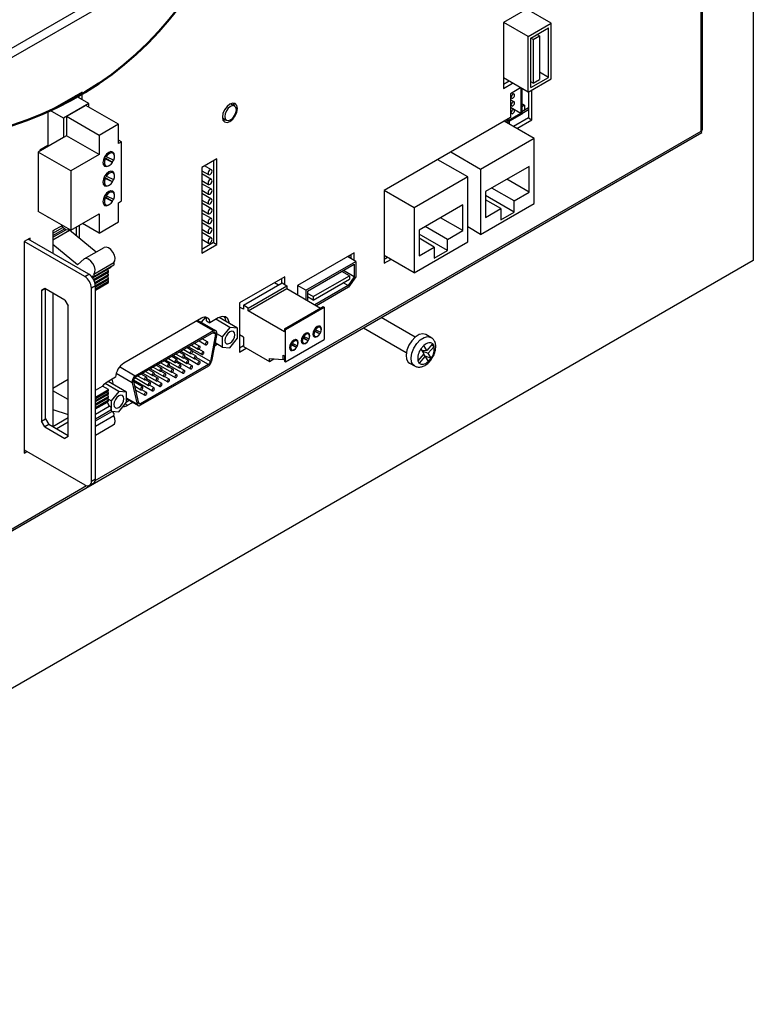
# Model space of a CAD drawing. Header units: millimetres. Extents: x -35 to 2088, y -1140 to -417.
# Tile 3 of 8: x 460 to 615, y -1140 to -931. Entities that reach past the tile are written whole.
import ezdxf

# ---------------------------------------------------------------- set-up
doc = ezdxf.new("R2010")
doc.units = ezdxf.units.MM

msp = doc.modelspace()

# ---------------------------------------------------------------- linework, layer by layer
at = {"color": 7, "linetype": 'Continuous', "lineweight": 25}
for p, q in [((615.455, -733.284), (615.455, -982.329)), ((604.354, -852.777), (421.496, -958.339)), ((604.354, -854.737), (423.193, -959.318)), ((604.354, -954.844), (604.354, -854.737)), ((604.705, -954.355), (604.705, -854.247)), ((569.281, -927.854), (562.422, -931.814)), ((572.534, -931.937), (567.372, -928.957)), ((562.422, -931.814), (562.422, -945.777)), ((567.655, -934.753), (562.493, -931.773)), ((567.655, -934.753), (572.534, -931.937)), ((572.534, -943.777), (572.534, -931.937)), ((568.221, -935.08), (571.968, -932.916)), ((568.725, -935.406), (570.04, -934.647)), ((570.04, -934.647), (569.506, -934.338)), ((570.04, -934.647), (570.04, -943.919)), ((571.968, -943.45), (571.968, -932.916)), ((567.655, -946.593), (567.655, -934.753)), ((568.221, -945.613), (568.221, -935.08)), ((568.725, -935.406), (568.221, -935.115)), ((568.725, -935.406), (568.725, -944.678)), ((571.968, -943.45), (570.04, -942.337)), ((567.655, -946.593), (562.422, -943.572)), ((563.624, -944.266), (562.422, -944.96)), ((562.422, -945.777), (564.332, -944.675)), ((567.655, -946.593), (572.534, -943.777)), ((568.221, -945.613), (571.968, -943.45)), ((568.725, -944.678), (568.221, -944.387)), ((568.725, -944.678), (570.04, -943.919)), ((472.973, -946.585), (465.69, -950.79)), ((472.266, -946.993), (472.266, -947.789)), ((472.973, -948.198), (472.973, -946.585)), ((566.064, -945.675), (563.943, -946.9)), ((563.943, -946.9), (563.943, -951.979)), ((564.669, -947.013), (564.208, -946.747)), ((566.121, -945.708), (566.121, -951.113)), ((566.333, -945.83), (566.333, -951.236)), ((567.761, -946.532), (567.761, -952.044)), ((568.468, -952.453), (568.468, -946.124)), ((474.387, -949.014), (469.013, -952.116)), ((474.387, -949.014), (471.577, -947.391)), ((474.387, -949.79), (474.387, -949.014)), ((505.358, -949.525), (504.509, -949.035)), ((563.943, -947.728), (564.178, -947.864)), ((564.669, -948.646), (563.943, -948.227)), ((563.943, -949.361), (564.178, -949.497)), ((566.877, -949.377), (566.333, -949.063)), ((566.877, -949.377), (566.333, -949.691)), ((566.877, -949.377), (566.877, -950.356)), ((465.69, -950.79), (465.69, -957.893)), ((469.013, -952.116), (466.203, -950.494)), ((473.733, -949.412), (469.668, -951.759)), ((480.663, -953.412), (473.733, -949.412)), ((566.333, -951.236), (563.222, -953.032)), ((566.121, -951.113), (563.434, -952.665)), ((566.121, -951.113), (563.943, -949.856)), ((564.669, -950.279), (563.943, -949.86)), ((563.943, -950.994), (564.178, -951.13)), ((567.761, -949.928), (566.333, -950.752)), ((566.333, -950.671), (566.877, -950.356)), ((469.013, -952.116), (469.013, -956.219)), ((476.597, -955.76), (469.668, -951.759)), ((469.668, -951.759), (469.668, -955.842)), ((480.663, -953.412), (476.597, -955.76)), ((480.663, -957.495), (480.663, -953.412)), ((502.76, -952.063), (503.61, -952.554)), ((563.943, -951.979), (537.072, -967.49)), ((568.963, -956.428), (562.599, -952.754)), ((563.222, -953.032), (562.67, -952.713)), ((563.222, -953.032), (563.222, -952.395)), ((563.434, -952.665), (563.434, -952.272)), ((563.624, -952.8), (563.624, -953.346)), ((567.761, -952.044), (564.565, -953.889)), ((565.272, -954.298), (568.468, -952.453)), ((567.761, -952.044), (568.468, -952.453)), ((422.52, -1060.221), (604.529, -955.149)), ((469.013, -956.219), (463.639, -959.322)), ((469.668, -955.842), (469.013, -956.219)), ((476.597, -959.842), (469.668, -955.842)), ((476.597, -955.76), (476.597, -959.842)), ((481.317, -957.118), (480.663, -956.74)), ((481.317, -957.118), (480.663, -957.495)), ((481.317, -969.692), (481.317, -957.118)), ((568.963, -956.428), (557.579, -963)), ((568.963, -970.228), (568.963, -956.428)), ((470.569, -963.322), (463.639, -959.322)), ((463.639, -959.322), (463.639, -971.897)), ((465.69, -957.893), (463.993, -958.873)), ((463.993, -958.873), (463.993, -959.118)), ((479.541, -959.556), (478.984, -959.234)), ((557.579, -963), (551.214, -959.326)), ((476.597, -959.842), (470.569, -963.322)), ((477.445, -961.902), (478.002, -962.223)), ((477.85, -960.752), (477.601, -960.609)), ((479.446, -961.488), (477.669, -960.463)), ((479.446, -961.488), (477.85, -960.752)), ((478.113, -960.269), (477.865, -960.126)), ((478.113, -960.269), (479.703, -961.002)), ((479.86, -960.251), (479.868, -960.094)), ((501.589, -960.718), (498.38, -962.571)), ((500.882, -961.127), (500.882, -978.535)), ((501.589, -978.943), (501.589, -960.718)), ((554.821, -964.592), (548.457, -960.918)), ((470.569, -963.322), (470.569, -975.897)), ((479.541, -963.704), (478.984, -963.382)), ((498.38, -962.571), (498.38, -980.796)), ((498.38, -963.268), (499.824, -964.102)), ((500.428, -965.131), (498.38, -963.949)), ((500.428, -963.057), (498.983, -962.223)), ((557.579, -963), (557.579, -976.8)), ((567.902, -962.348), (558.639, -967.695)), ((567.902, -967.819), (567.902, -962.348)), ((477.445, -966.05), (478.002, -966.371)), ((477.85, -964.9), (477.601, -964.757)), ((479.446, -965.636), (477.669, -964.611)), ((479.446, -965.636), (477.85, -964.9)), ((478.113, -964.417), (477.865, -964.274)), ((478.113, -964.417), (479.703, -965.15)), ((479.86, -964.399), (479.868, -964.242)), ((498.38, -965.342), (499.824, -966.176)), ((500.428, -967.205), (498.38, -966.023)), ((554.821, -964.592), (543.436, -971.164)), ((554.821, -978.392), (554.821, -964.592)), ((567.902, -967.819), (563.164, -965.083)), ((479.541, -967.852), (478.984, -967.53)), ((498.38, -967.416), (499.824, -968.25)), ((500.428, -969.279), (498.38, -968.097)), ((543.436, -971.164), (537.072, -967.49)), ((537.072, -967.49), (537.072, -982.923)), ((558.639, -967.695), (558.639, -973.166)), ((564.685, -969.676), (559.947, -966.941)), ((564.685, -969.676), (567.902, -967.819)), ((477.445, -970.198), (478.002, -970.519)), ((477.85, -969.048), (477.601, -968.905)), ((479.446, -969.784), (477.669, -968.759)), ((479.446, -969.784), (477.85, -969.048)), ((478.113, -968.565), (477.865, -968.422)), ((478.113, -968.565), (479.703, -969.298)), ((479.86, -968.547), (479.868, -968.39)), ((480.663, -970.07), (481.317, -969.692)), ((480.663, -974.153), (480.663, -970.07)), ((498.38, -969.49), (499.824, -970.324)), ((500.428, -971.353), (498.38, -970.171)), ((557.579, -976.8), (568.963, -970.228)), ((564.685, -972.044), (558.639, -968.554)), ((561.857, -971.309), (558.639, -969.452)), ((564.685, -972.044), (564.685, -969.676)), ((470.569, -975.897), (463.639, -971.897)), ((498.38, -971.564), (499.824, -972.398)), ((500.428, -973.427), (498.38, -972.245)), ((543.436, -971.164), (543.436, -984.964)), ((553.76, -970.512), (544.497, -975.86)), ((553.76, -975.983), (553.76, -970.512)), ((558.639, -973.166), (561.857, -971.309)), ((561.857, -971.309), (561.857, -973.677)), ((561.857, -973.677), (564.685, -972.044)), ((465.69, -973.08), (465.69, -973.163)), ((465.69, -973.163), (465.761, -973.122)), ((470.569, -975.897), (476.597, -972.417)), ((476.597, -976.5), (473.061, -974.458)), ((476.597, -972.417), (476.597, -976.5)), ((476.597, -976.5), (480.663, -974.153)), ((498.38, -973.638), (499.824, -974.472)), ((500.428, -975.501), (498.38, -974.319)), ((553.76, -975.983), (549.022, -973.247)), ((468.805, -974.879), (466.761, -976.059)), ((466.761, -976.561), (468.916, -975.316)), ((466.761, -977.006), (469.208, -975.593)), ((466.761, -977.409), (469.524, -975.814)), ((466.761, -977.951), (470.312, -975.901)), ((466.761, -976.059), (466.761, -980.843)), ((468.916, -975.316), (468.741, -974.916)), ((469.208, -975.593), (468.916, -975.316)), ((469.524, -975.814), (469.208, -975.593)), ((470.312, -975.901), (469.524, -975.814)), ((475.941, -980.557), (470.312, -975.901)), ((471.71, -975.238), (471.71, -977.058)), ((472.417, -977.643), (472.417, -974.83)), ((498.38, -975.712), (499.824, -976.546)), ((500.428, -977.575), (498.38, -976.393)), ((544.497, -975.86), (544.497, -981.33)), ((550.543, -977.84), (545.804, -975.105)), ((550.543, -977.84), (553.76, -975.983)), ((557.579, -976.8), (554.821, -975.208)), ((461.952, -977.577), (460.679, -978.312)), ((473.549, -985.742), (460.679, -978.312)), ((460.679, -978.312), (460.679, -1023.222)), ((474.397, -985.252), (461.528, -977.822)), ((461.952, -978.067), (461.952, -977.577)), ((498.38, -977.786), (499.824, -978.62)), ((500.882, -978.535), (498.38, -979.979)), ((500.882, -978.535), (501.589, -978.943)), ((543.436, -984.964), (554.821, -978.392)), ((550.543, -980.208), (544.497, -976.718)), ((547.714, -979.473), (544.497, -977.616)), ((550.543, -980.208), (550.543, -977.84)), ((472.017, -983.269), (466.761, -978.922)), ((473.441, -982), (477.684, -979.551)), ((498.38, -980.796), (501.589, -978.943)), ((530.744, -980.684), (518.723, -987.624)), ((530.744, -982.317), (530.744, -980.684)), ((544.497, -981.33), (547.714, -979.473)), ((547.714, -979.473), (547.714, -981.841)), ((547.714, -981.841), (550.543, -980.208)), ((615.455, -982.329), (341.805, -1140.304)), ((473.441, -982), (472.017, -983.269)), ((475.468, -985.221), (479.711, -982.771)), ((520.491, -988.644), (531.097, -982.521)), ((531.097, -982.521), (529.329, -981.501)), ((530.037, -981.172), (529.398, -981.541)), ((530.037, -981.093), (530.037, -981.909)), ((531.097, -982.521), (531.097, -985.788)), ((543.436, -984.964), (537.072, -981.29)), ((537.78, -981.698), (537.072, -982.107)), ((537.072, -982.923), (538.487, -982.106)), ((475.197, -986), (479.071, -983.764)), ((475.207, -986.013), (478.345, -984.201)), ((475.423, -986.353), (478.569, -984.537)), ((475.43, -985.728), (479.673, -983.279)), ((475.519, -986.537), (478.569, -984.776)), ((475.534, -986.569), (478.377, -984.927)), ((478.345, -984.201), (478.345, -984.183)), ((478.569, -984.537), (478.345, -984.201)), ((478.377, -984.927), (478.569, -984.776)), ((478.588, -985.329), (478.377, -984.927)), ((478.569, -984.776), (478.569, -984.537)), ((520.844, -988.849), (530.744, -983.134)), ((529.726, -985.572), (528.123, -984.647)), ((530.744, -985.784), (528.449, -984.459)), ((530.744, -983.134), (530.744, -985.784)), ((473.549, -985.742), (474.397, -985.252)), ((474.983, -985.733), (475.113, -985.657)), ((475.699, -986.997), (478.588, -985.329)), ((475.747, -987.176), (478.588, -985.535)), ((475.751, -987.195), (478.371, -985.683)), ((475.811, -987.665), (478.599, -986.056)), ((475.812, -987.903), (478.599, -986.294)), ((475.812, -988.362), (478.601, -986.752)), ((478.371, -985.683), (478.588, -985.535)), ((478.599, -986.056), (478.371, -985.683)), ((478.601, -986.752), (478.416, -986.399)), ((478.588, -985.535), (478.588, -985.329)), ((478.599, -986.294), (478.599, -986.056)), ((478.601, -987.026), (478.601, -986.752)), ((516.001, -985.803), (506.384, -991.355)), ((515.294, -986.212), (515.294, -987.191)), ((516.001, -987.436), (516.001, -985.803)), ((522.046, -990.006), (529.726, -985.572)), ((522.046, -990.747), (529.726, -986.313)), ((530.744, -985.784), (529.427, -987.65)), ((531.097, -985.788), (529.542, -987.992)), ((529.726, -985.572), (529.726, -986.313)), ((464.356, -988.682), (465.064, -988.274)), ((465.064, -988.274), (464.356, -988.682)), ((464.356, -988.682), (464.356, -1016.444)), ((469.306, -990.723), (465.064, -988.274)), ((465.205, -1015.955), (465.205, -988.355)), ((475.812, -987.701), (474.963, -988.191)), ((474.963, -1029.181), (474.963, -988.191)), ((475.812, -988.636), (478.601, -987.026)), ((475.812, -1028.692), (475.812, -987.701)), ((507.233, -991.845), (515.435, -987.11)), ((508.256, -992.436), (516.458, -987.7)), ((508.256, -993.048), (516.458, -988.313)), ((514.692, -987.539), (513.844, -987.049)), ((515.435, -987.11), (516.458, -987.7)), ((516.458, -987.7), (516.458, -988.313)), ((516.458, -988.313), (523.585, -992.427)), ((520.491, -988.644), (518.723, -987.624)), ((518.723, -987.624), (518.723, -989.62)), ((520.491, -988.644), (520.491, -990.641)), ((520.844, -988.849), (520.844, -990.845)), ((529.427, -987.65), (522.368, -991.725)), ((529.542, -987.992), (522.722, -991.929)), ((529.427, -987.65), (528.418, -987.068)), ((466.761, -989.253), (466.761, -1017.669)), ((469.306, -990.723), (470.013, -991.948)), ((522.046, -990.006), (520.844, -989.312)), ((522.046, -990.747), (520.844, -990.053)), ((522.046, -990.006), (522.046, -990.747)), ((469.951, -991.84), (469.951, -995.414)), ((470.013, -1019.71), (470.013, -991.948)), ((506.384, -991.355), (506.384, -1001.766)), ((507.233, -992.702), (506.384, -992.213)), ((507.233, -991.845), (507.233, -992.702)), ((508.256, -992.436), (507.233, -991.845)), ((508.256, -993.048), (508.256, -992.436)), ((515.913, -997.469), (508.256, -993.048)), ((515.913, -996.856), (524.116, -992.121)), ((516.177, -997.009), (524.38, -992.274)), ((524.116, -992.121), (524.38, -992.274)), ((524.38, -992.274), (524.38, -999.133)), ((469.951, -994.77), (470.013, -994.806)), ((469.951, -995.414), (470.013, -995.378)), ((498.343, -994.609), (481.828, -1004.143)), ((501.356, -997.248), (497.564, -995.059)), ((499.146, -994.368), (498.266, -995.464)), ((499.402, -995.141), (500.109, -995.549)), ((501.866, -994.535), (500.109, -995.549)), ((504.341, -996.535), (501.372, -994.82)), ((505.964, -996.681), (502.064, -994.43)), ((543.674, -998.602), (536.466, -994.441)), ((500.857, -997.297), (484.264, -1006.876)), ((504.341, -996.535), (502.718, -998.553)), ((505.964, -996.681), (504.341, -996.535)), ((505.963, -998.846), (505.964, -996.681)), ((515.913, -996.856), (515.913, -997.469)), ((516.177, -997.009), (515.913, -996.856)), ((516.177, -1003.868), (516.177, -997.009)), ((522.307, -997.401), (522.099, -997.281)), ((523.447, -997.927), (522.148, -997.177)), ((522.495, -997.056), (522.288, -996.936)), ((523.447, -997.927), (522.307, -997.401)), ((522.495, -997.056), (523.631, -997.58)), ((523.516, -996.547), (523.063, -996.285)), ((532.716, -996.606), (541.799, -1001.849)), ((500.857, -997.624), (484.264, -1007.203)), ((497.792, -999.393), (499.237, -1000.227)), ((499.58, -999.633), (498.478, -998.997)), ((501.269, -997.99), (500.193, -1003.804)), ((501.544, -997.907), (500.468, -1003.721)), ((502.718, -998.553), (501.549, -997.878)), ((502.718, -998.553), (502.717, -1000.717)), ((504.339, -1000.864), (505.963, -998.846)), ((507.233, -998.581), (506.384, -998.092)), ((507.233, -998.581), (507.233, -1000.623)), ((516.177, -1003.868), (524.38, -999.133)), ((518.566, -999.404), (518.113, -999.143)), ((519.825, -998.847), (519.617, -998.727)), ((520.962, -999.371), (519.665, -998.622)), ((520.032, -998.467), (519.825, -998.348)), ((520.962, -999.371), (519.825, -998.847)), ((520.032, -998.467), (521.164, -998.989)), ((521.041, -997.975), (520.588, -997.714)), ((521.963, -998.191), (522.416, -998.452)), ((547.025, -998.66), (545.964, -998.048)), ((493.963, -1001.603), (496.808, -1003.246)), ((494.554, -1001.262), (495.998, -1002.096)), ((496.341, -1001.502), (495.24, -1000.866)), ((495.523, -1000.703), (495.468, -1000.998)), ((495.583, -1000.669), (498.427, -1002.311)), ((496.173, -1000.328), (497.618, -1001.161)), ((497.961, -1000.568), (496.859, -999.932)), ((498.77, -1001.717), (497.784, -1001.148)), ((501.071, -1000.465), (501.675, -1000.116)), ((502.717, -1000.717), (501.187, -999.834)), ((502.717, -1000.717), (504.339, -1000.864)), ((507.233, -1000.46), (506.384, -1000.95)), ((506.384, -1001.766), (507.798, -1000.949)), ((507.233, -1000.623), (512.729, -1003.796)), ((517.013, -1001.048), (517.466, -1001.309)), ((517.358, -1000.259), (517.149, -1000.138)), ((518.497, -1000.784), (517.198, -1000.034)), ((517.545, -999.913), (517.339, -999.794)), ((518.497, -1000.784), (517.358, -1000.259)), ((517.545, -999.913), (518.682, -1000.437)), ((519.488, -999.619), (519.941, -999.881)), ((545.511, -1000.361), (544.878, -1001.09)), ((544.878, -1001.09), (544.894, -1001.118)), ((544.894, -1001.118), (545.508, -1002.189)), ((545.038, -1001.369), (546.141, -1001.46)), ((545.118, -1001.508), (546.456, -1002.009)), ((545.527, -1000.389), (545.511, -1000.361)), ((546.141, -1001.46), (545.527, -1000.389)), ((547.375, -1000.039), (546.141, -1001.46)), ((546.456, -1002.009), (547.69, -1000.588)), ((547.125, -1000.327), (547.721, -1000.551)), ((547.406, -1000.002), (547.375, -1000.039)), ((547.721, -1000.551), (547.406, -1000.002)), ((547.69, -1000.588), (547.721, -1000.551)), ((491.483, -1004.307), (490.382, -1003.671)), ((490.725, -1003.473), (493.569, -1005.115)), ((491.315, -1003.132), (492.76, -1003.966)), ((493.103, -1003.372), (492.001, -1002.736)), ((492.344, -1002.538), (495.189, -1004.18)), ((492.935, -1002.197), (494.379, -1003.031)), ((493.144, -1003.682), (495.998, -1005.33)), ((494.722, -1002.437), (493.62, -1001.801)), ((495.532, -1003.586), (494.545, -1003.017)), ((494.763, -1002.747), (497.618, -1004.395)), ((497.151, -1002.652), (496.165, -1002.082)), ((497.961, -1003.801), (496.974, -1003.232)), ((512.729, -1003.179), (515.663, -1003.359)), ((512.729, -1003.796), (512.729, -1003.179)), ((512.729, -1003.796), (513.694, -1003.239)), ((515.663, -1002.463), (515.913, -1002.608)), ((515.663, -1003.359), (515.663, -1002.463)), ((515.663, -1003.359), (515.913, -1003.214)), ((515.913, -1002.608), (515.913, -1003.715)), ((515.913, -1003.715), (516.177, -1003.868)), ((544.274, -1003.61), (544.241, -1003.647)), ((544.241, -1003.647), (544.556, -1004.196)), ((545.508, -1002.189), (544.274, -1003.61)), ((544.589, -1004.16), (545.823, -1002.738)), ((545.436, -1002.272), (545.823, -1002.738)), ((545.699, -1002.589), (547.085, -1003.108)), ((545.823, -1002.738), (546.437, -1003.809)), ((546.452, -1003.836), (547.085, -1003.108)), ((547.07, -1003.08), (546.456, -1002.009)), ((547.085, -1003.108), (547.07, -1003.08)), ((499.78, -1004.418), (485.34, -1012.755)), ((499.78, -1004.745), (485.34, -1013.081)), ((488.245, -1006.176), (487.143, -1005.54)), ((487.486, -1005.343), (490.331, -1006.985)), ((488.077, -1005.002), (489.521, -1005.835)), ((489.864, -1005.242), (488.763, -1004.606)), ((489.105, -1004.408), (491.95, -1006.05)), ((490.674, -1006.391), (489.687, -1005.821)), ((489.696, -1004.067), (491.141, -1004.901)), ((489.905, -1005.551), (492.76, -1007.199)), ((492.293, -1005.456), (491.307, -1004.887)), ((491.524, -1004.616), (494.379, -1006.265)), ((493.912, -1004.521), (492.926, -1003.952)), ((494.722, -1005.671), (493.736, -1005.101)), ((496.341, -1004.736), (495.355, -1004.166)), ((542.464, -1004.11), (543.525, -1004.722)), ((544.556, -1004.196), (544.589, -1004.16)), ((546.437, -1003.809), (546.452, -1003.836)), ((466.761, -1009.421), (470.013, -1007.544)), ((480.061, -1007.122), (478.305, -1008.137)), ((479.312, -1007.555), (479.568, -1008.646)), ((483.887, -1007.686), (487.902, -1010.004)), ((484.266, -1007.905), (483.923, -1008.103)), ((484.248, -1007.212), (487.092, -1008.854)), ((484.838, -1006.871), (486.283, -1007.705)), ((486.626, -1007.111), (485.524, -1006.475)), ((485.867, -1006.277), (488.712, -1007.92)), ((487.435, -1008.26), (486.449, -1007.691)), ((486.458, -1005.936), (487.902, -1006.77)), ((486.666, -1007.421), (489.521, -1009.069)), ((489.055, -1007.326), (488.068, -1006.756)), ((488.286, -1006.486), (491.141, -1008.134)), ((489.864, -1008.475), (488.878, -1007.906)), ((491.483, -1007.54), (490.497, -1006.971)), ((493.103, -1006.605), (492.116, -1006.036)), ((470.013, -1011.87), (466.761, -1009.993)), ((475.812, -1009.875), (477.334, -1008.996)), ((475.812, -1011.338), (478.601, -1009.728)), ((475.812, -1011.612), (478.601, -1010.002)), ((478.601, -1009.728), (477.334, -1008.996)), ((480.78, -1010.137), (477.853, -1008.447)), ((478.381, -1010.17), (478.601, -1010.002)), ((482.402, -1010.282), (478.495, -1008.026)), ((478.601, -1010.002), (478.601, -1009.728)), ((483.576, -1008.28), (484.652, -1012.852)), ((483.851, -1008.045), (484.927, -1012.617)), ((485.816, -1009.195), (483.856, -1008.064)), ((484.071, -1008.98), (485.473, -1009.789)), ((484.257, -1009.769), (486.283, -1010.939)), ((486.626, -1010.345), (485.639, -1009.775)), ((488.245, -1009.41), (487.259, -1008.84)), ((475.812, -1011.653), (478.381, -1010.17)), ((475.812, -1012.067), (478.599, -1010.458)), ((475.812, -1012.304), (478.599, -1010.695)), ((475.812, -1012.806), (478.588, -1011.203)), ((475.812, -1013.013), (478.588, -1011.41)), ((475.812, -1013.05), (478.377, -1011.568)), ((475.812, -1013.532), (478.569, -1011.941)), ((478.377, -1011.568), (478.588, -1011.41)), ((478.569, -1011.941), (478.377, -1011.568)), ((478.588, -1011.203), (478.38, -1010.822)), ((478.599, -1010.458), (478.381, -1010.17)), ((479.157, -1012.156), (478.478, -1011.763)), ((478.569, -1012.18), (478.569, -1011.941)), ((478.588, -1011.41), (478.588, -1011.203)), ((478.599, -1010.695), (478.599, -1010.458)), ((480.78, -1010.137), (479.157, -1012.156)), ((482.402, -1010.282), (480.78, -1010.137)), ((482.402, -1012.446), (482.402, -1010.282)), ((482.402, -1011.724), (484.84, -1013.131)), ((482.975, -1012.054), (482.402, -1012.385)), ((466.761, -1013.958), (470.013, -1015.024)), ((475.812, -1013.772), (478.569, -1012.18)), ((475.812, -1013.868), (478.345, -1012.405)), ((475.812, -1014.951), (478.744, -1013.258)), ((475.812, -1015.929), (479.092, -1014.036)), ((478.345, -1012.405), (478.345, -1012.309)), ((479.157, -1012.156), (479.157, -1013.764)), ((479.157, -1013.918), (479.157, -1014.096)), ((480.78, -1014.464), (482.402, -1012.446)), ((482.627, -1013.072), (483.683, -1012.463)), ((464.356, -1016.444), (465.205, -1015.955)), ((465.205, -1015.955), (465.912, -1017.179)), ((470.013, -1015.76), (466.761, -1017.638)), ((475.812, -1016.413), (479.295, -1014.402)), ((475.812, -1017.515), (479.711, -1015.264)), ((479.283, -1014.331), (480.78, -1014.464)), ((465.064, -1017.669), (464.356, -1016.444)), ((465.912, -1017.179), (465.064, -1017.669)), ((465.064, -1017.669), (469.306, -1020.118)), ((470.013, -1019.547), (465.912, -1017.179)), ((467.44, -1018.062), (470.013, -1016.576)), ((475.812, -1019.416), (479.588, -1017.236)), ((470.013, -1019.71), (469.306, -1020.118)), ((460.679, -1022.569), (473.549, -1029.998)), ((460.679, -1023.222), (461.245, -1022.895)), ((474.963, -1029.181), (475.812, -1028.692)), ((474.549, -1030.097), (475.397, -1029.607))]:
    msp.add_line(p, q, dxfattribs=at)
at = {"color": 8, "linetype": 'Continuous', "lineweight": 25}
for p, q in [((567.761, -950.334), (566.333, -951.158)), ((475.766, -1029.077), (604.354, -954.844)), ((500.857, -997.297), (497.271, -995.228)), ((501.269, -997.99), (500.746, -997.688)), ((500.193, -1003.804), (496.41, -1001.62)), ((499.78, -1004.418), (497.202, -1002.93)), ((484.264, -1006.876), (480.926, -1004.949)), ((483.576, -1008.28), (480.199, -1006.33)), ((484.652, -1012.852), (482.402, -1011.553)), ((482.13, -1012.785), (482.627, -1013.072)), ((485.34, -1012.755), (484.9, -1012.501)), ((423.193, -1059.426), (473.905, -1030.151))]:
    msp.add_line(p, q, dxfattribs=at)
at = {"color": 7, "linetype": 'Continuous', "lineweight": 25, "flags": 128}
for points in [[(564.771, -947.238), (564.745, -947.1), (564.669, -947.013), (564.557, -946.991), (564.424, -947.038), (564.291, -947.145), (564.178, -947.297), (564.103, -947.471), (564.076, -947.639), (564.103, -947.778), (564.178, -947.864), (564.291, -947.886), (564.424, -947.84), (564.557, -947.733), (564.669, -947.581), (564.745, -947.407), (564.771, -947.238)], [(505.934, -950.039), (505.812, -949.406), (505.468, -949.009), (504.951, -948.909), (504.343, -949.12), (503.734, -949.612), (503.218, -950.308), (502.873, -951.103), (502.752, -951.876), (502.873, -952.509), (503.218, -952.906), (503.734, -953.007), (504.343, -952.795), (504.951, -952.304), (505.468, -951.607), (505.812, -950.812), (505.934, -950.039)], [(505.057, -948.904), (505.105, -948.998), (505.218, -949.444)], [(564.771, -948.871), (564.745, -948.733), (564.669, -948.646), (564.557, -948.624), (564.424, -948.671), (564.291, -948.778), (564.178, -948.93), (564.103, -949.104), (564.076, -949.272), (564.103, -949.411), (564.178, -949.497), (564.291, -949.519), (564.424, -949.473), (564.557, -949.366), (564.669, -949.214), (564.745, -949.04), (564.771, -948.871)], [(505.72, -950.326), (505.626, -949.834), (505.358, -949.525), (504.957, -949.447), (504.484, -949.612), (504.011, -949.993), (503.61, -950.534), (503.342, -951.152), (503.248, -951.753), (503.342, -952.245), (503.61, -952.554), (504.011, -952.632), (504.484, -952.467), (504.957, -952.085), (505.358, -951.544), (505.626, -950.926), (505.72, -950.326)], [(564.771, -950.504), (564.745, -950.366), (564.669, -950.279), (564.557, -950.258), (564.424, -950.304), (564.291, -950.411), (564.178, -950.563), (564.103, -950.737), (564.076, -950.905), (564.103, -951.044), (564.178, -951.13), (564.291, -951.152), (564.424, -951.106), (564.557, -950.999), (564.669, -950.847), (564.745, -950.673), (564.771, -950.504)], [(503.469, -952.473), (503.027, -952.598), (502.921, -952.604)], [(479.868, -960.094), (479.773, -959.601), (479.505, -959.292), (479.104, -959.214), (478.63, -959.379), (478.157, -959.761), (477.755, -960.303), (477.487, -960.921), (477.393, -961.522), (477.487, -962.015), (477.755, -962.324), (478.157, -962.402), (478.63, -962.237), (478.763, -962.152)], [(479.703, -961.002), (479.839, -960.521), (479.849, -960.083), (479.731, -959.741), (479.5, -959.534), (479.182, -959.488), (478.816, -959.607), (478.445, -959.878), (478.113, -960.269)], [(477.85, -960.752), (477.707, -961.24), (477.693, -961.686), (477.81, -962.035), (478.043, -962.245), (478.365, -962.291), (478.736, -962.167), (479.112, -961.888), (479.446, -961.488)], [(479.41, -961.467), (479.505, -961.313), (479.668, -960.986)], [(479.868, -964.242), (479.773, -963.749), (479.505, -963.441), (479.104, -963.362), (478.63, -963.527), (478.157, -963.909), (477.755, -964.451), (477.487, -965.069), (477.393, -965.67), (477.487, -966.163), (477.755, -966.472), (478.157, -966.55), (478.63, -966.385), (478.763, -966.3)], [(479.703, -965.15), (479.839, -964.669), (479.849, -964.231), (479.731, -963.889), (479.5, -963.682), (479.182, -963.636), (478.816, -963.755), (478.445, -964.026), (478.113, -964.417)], [(500.553, -963.333), (500.52, -963.164), (500.428, -963.057), (500.289, -963.03), (500.126, -963.087), (499.963, -963.219), (499.824, -963.406), (499.732, -963.619), (499.699, -963.826), (499.732, -963.996), (499.824, -964.102), (499.963, -964.129), (500.126, -964.072), (500.289, -963.941), (500.428, -963.754), (500.52, -963.541), (500.553, -963.333)], [(477.85, -964.9), (477.707, -965.388), (477.693, -965.834), (477.81, -966.183), (478.043, -966.393), (478.365, -966.439), (478.736, -966.315), (479.112, -966.036), (479.446, -965.636)], [(479.41, -965.615), (479.505, -965.461), (479.668, -965.134)], [(500.553, -965.407), (500.52, -965.238), (500.428, -965.131), (500.289, -965.104), (500.126, -965.161), (499.963, -965.293), (499.824, -965.48), (499.732, -965.693), (499.699, -965.9), (499.732, -966.07), (499.824, -966.176), (499.963, -966.203), (500.126, -966.146), (500.289, -966.015), (500.428, -965.828), (500.52, -965.615), (500.553, -965.407)], [(479.868, -968.39), (479.773, -967.897), (479.505, -967.589), (479.104, -967.511), (478.63, -967.675), (478.157, -968.057), (477.755, -968.599), (477.487, -969.217), (477.393, -969.818), (477.487, -970.311), (477.755, -970.62), (478.157, -970.698), (478.63, -970.533), (478.763, -970.448)], [(479.703, -969.298), (479.839, -968.817), (479.849, -968.379), (479.731, -968.037), (479.5, -967.83), (479.182, -967.784), (478.816, -967.903), (478.445, -968.174), (478.113, -968.565)], [(500.553, -967.482), (500.52, -967.312), (500.428, -967.205), (500.289, -967.178), (500.126, -967.235), (499.963, -967.367), (499.824, -967.554), (499.732, -967.767), (499.699, -967.974), (499.732, -968.144), (499.824, -968.25), (499.963, -968.277), (500.126, -968.22), (500.289, -968.089), (500.428, -967.902), (500.52, -967.689), (500.553, -967.482)], [(477.85, -969.048), (477.707, -969.536), (477.693, -969.982), (477.81, -970.331), (478.043, -970.541), (478.365, -970.587), (478.736, -970.463), (479.112, -970.184), (479.446, -969.784)], [(479.41, -969.763), (479.505, -969.609), (479.668, -969.282)], [(500.553, -969.556), (500.52, -969.386), (500.428, -969.279), (500.289, -969.252), (500.126, -969.309), (499.963, -969.441), (499.824, -969.628), (499.732, -969.841), (499.699, -970.048), (499.732, -970.218), (499.824, -970.324), (499.963, -970.351), (500.126, -970.294), (500.289, -970.163), (500.428, -969.976), (500.52, -969.763), (500.553, -969.556)], [(500.553, -971.63), (500.52, -971.46), (500.428, -971.353), (500.289, -971.326), (500.126, -971.383), (499.963, -971.515), (499.824, -971.702), (499.732, -971.915), (499.699, -972.122), (499.732, -972.292), (499.824, -972.398), (499.963, -972.425), (500.126, -972.369), (500.289, -972.237), (500.428, -972.05), (500.52, -971.837), (500.553, -971.63)], [(500.553, -973.704), (500.52, -973.534), (500.428, -973.427), (500.289, -973.4), (500.126, -973.457), (499.963, -973.589), (499.824, -973.776), (499.732, -973.989), (499.699, -974.196), (499.732, -974.366), (499.824, -974.472), (499.963, -974.499), (500.126, -974.443), (500.289, -974.311), (500.428, -974.124), (500.52, -973.911), (500.553, -973.704)], [(500.553, -975.778), (500.52, -975.608), (500.428, -975.501), (500.289, -975.474), (500.126, -975.531), (499.963, -975.663), (499.824, -975.85), (499.732, -976.063), (499.699, -976.27), (499.732, -976.44), (499.824, -976.546), (499.963, -976.573), (500.126, -976.517), (500.289, -976.385), (500.428, -976.198), (500.52, -975.985), (500.553, -975.778)], [(500.553, -977.852), (500.52, -977.682), (500.428, -977.575), (500.289, -977.548), (500.126, -977.605), (499.963, -977.737), (499.824, -977.924), (499.732, -978.137), (499.699, -978.344), (499.732, -978.514), (499.824, -978.62), (499.963, -978.647), (500.126, -978.591), (500.289, -978.459), (500.428, -978.272), (500.52, -978.059), (500.553, -977.852)], [(479.711, -982.771), (479.934, -982.38), (479.976, -981.825), (479.833, -981.186), (479.523, -980.549), (479.089, -980.004), (478.592, -979.626), (478.101, -979.468), (477.684, -979.551)], [(475.468, -985.221), (475.691, -984.829), (475.734, -984.275), (475.59, -983.635), (475.28, -982.999), (474.847, -982.454), (474.35, -982.076), (473.858, -981.917), (473.441, -982)], [(479.673, -983.279), (479.703, -983.256), (479.757, -983.173), (479.777, -983.056), (479.761, -982.917), (479.711, -982.771)], [(475.053, -985.603), (475.163, -985.693), (475.276, -985.743), (475.378, -985.747), (475.461, -985.706), (475.514, -985.622), (475.534, -985.505), (475.518, -985.367), (475.468, -985.221)], [(504.226, -995.678), (504.198, -995.449), (503.917, -994.719), (503.388, -994.296), (502.676, -994.232), (501.866, -994.535)], [(501.544, -997.907), (501.563, -997.713), (501.547, -997.54), (501.495, -997.396), (501.412, -997.288), (501.299, -997.222), (501.165, -997.201), (501.015, -997.227), (500.857, -997.297)], [(505.401, -998.087), (505.32, -997.665), (505.09, -997.4), (504.746, -997.333), (504.34, -997.474), (503.935, -997.802), (503.59, -998.266), (503.361, -998.796), (503.28, -999.312), (503.361, -999.734), (503.59, -999.998), (503.935, -1000.065), (504.34, -999.924), (504.746, -999.597), (505.09, -999.132), (505.32, -998.602), (505.401, -998.087)], [(522.86, -996.377), (522.508, -996.66), (522.21, -997.063), (522.01, -997.522), (521.94, -997.969), (522.01, -998.335), (522.21, -998.564), (522.508, -998.622), (522.86, -998.5), (523.211, -998.216), (523.279, -998.14)], [(522.307, -997.401), (522.205, -997.75), (522.195, -998.068), (522.279, -998.317), (522.446, -998.467), (522.675, -998.5), (522.94, -998.412), (523.209, -998.212), (523.447, -997.927)], [(523.631, -997.58), (523.728, -997.236), (523.735, -996.923), (523.651, -996.679), (523.486, -996.531), (523.259, -996.498), (522.998, -996.583), (522.733, -996.777), (522.495, -997.056)], [(523.677, -997.45), (523.709, -997.354), (523.779, -996.907), (523.709, -996.542), (523.51, -996.312), (523.211, -996.254), (522.86, -996.377)], [(501.269, -997.99), (501.281, -997.874), (501.271, -997.77), (501.24, -997.683), (501.189, -997.618), (501.122, -997.579), (501.042, -997.566), (500.951, -997.582), (500.857, -997.624)], [(517.91, -999.234), (517.558, -999.518), (517.26, -999.92), (517.061, -1000.38), (516.991, -1000.826), (517.061, -1001.192), (517.26, -1001.421), (517.558, -1001.479), (517.91, -1001.357), (518.262, -1001.073), (518.33, -1000.998)], [(518.682, -1000.437), (518.779, -1000.093), (518.785, -999.781), (518.701, -999.536), (518.536, -999.389), (518.309, -999.356), (518.048, -999.441), (517.783, -999.634), (517.545, -999.913)], [(518.728, -1000.308), (518.759, -1000.211), (518.829, -999.765), (518.759, -999.399), (518.56, -999.17), (518.262, -999.112), (517.91, -999.234)], [(520.385, -997.805), (520.033, -998.089), (519.735, -998.491), (519.535, -998.951), (519.465, -999.397), (519.535, -999.763), (519.735, -999.993), (520.033, -1000.051), (520.385, -999.928), (520.737, -999.644), (520.804, -999.569)], [(519.825, -998.847), (519.728, -999.191), (519.721, -999.504), (519.806, -999.749), (519.971, -999.896), (520.197, -999.929), (520.459, -999.844), (520.724, -999.65), (520.962, -999.371)], [(521.164, -998.989), (521.256, -998.651), (521.259, -998.344), (521.174, -998.105), (521.011, -997.96), (520.788, -997.926), (520.53, -998.008), (520.268, -998.196), (520.032, -998.467)], [(521.203, -998.879), (521.234, -998.783), (521.304, -998.336), (521.234, -997.97), (521.035, -997.741), (520.737, -997.683), (520.385, -997.805)], [(520.956, -999.368), (521.035, -999.242), (521.161, -998.988)], [(523.442, -997.924), (523.51, -997.813), (523.628, -997.578)], [(545.964, -998.048), (545.952, -998.041), (545.286, -997.884), (544.504, -998.073), (543.69, -998.588), (542.933, -999.373), (542.315, -1000.343), (541.903, -1001.392), (541.741, -1002.408), (541.847, -1003.279), (542.21, -1003.912), (542.464, -1004.11)], [(496.412, -1001.659), (496.394, -1001.563), (496.341, -1001.502), (496.263, -1001.487), (496.17, -1001.519), (496.077, -1001.594), (495.998, -1001.7), (495.946, -1001.821), (495.927, -1001.939), (495.946, -1002.036), (495.998, -1002.096), (496.077, -1002.112), (496.17, -1002.079), (496.263, -1002.004), (496.341, -1001.898), (496.394, -1001.777), (496.412, -1001.659)], [(498.032, -1000.725), (498.013, -1000.628), (497.961, -1000.568), (497.882, -1000.552), (497.789, -1000.585), (497.696, -1000.659), (497.618, -1000.766), (497.565, -1000.887), (497.547, -1001.005), (497.565, -1001.101), (497.618, -1001.161), (497.696, -1001.177), (497.789, -1001.145), (497.882, -1001.07), (497.961, -1000.964), (498.013, -1000.842), (498.032, -1000.725)], [(499.651, -999.79), (499.632, -999.693), (499.58, -999.633), (499.501, -999.617), (499.408, -999.65), (499.316, -999.725), (499.237, -999.831), (499.184, -999.952), (499.166, -1000.07), (499.184, -1000.166), (499.237, -1000.227), (499.316, -1000.242), (499.408, -1000.21), (499.501, -1000.135), (499.58, -1000.029), (499.632, -999.908), (499.651, -999.79)], [(517.358, -1000.259), (517.255, -1000.607), (517.246, -1000.926), (517.329, -1001.175), (517.496, -1001.325), (517.726, -1001.358), (517.991, -1001.269), (518.259, -1001.07), (518.497, -1000.784)], [(518.492, -1000.781), (518.56, -1000.671), (518.678, -1000.435)], [(547.375, -1000.039), (547.202, -999.918), (547.003, -999.843), (546.783, -999.817), (546.545, -999.839), (546.295, -999.909), (546.038, -1000.026), (545.781, -1000.187), (545.527, -1000.389)], [(493.174, -1003.529), (493.155, -1003.432), (493.103, -1003.372), (493.024, -1003.357), (492.931, -1003.389), (492.839, -1003.464), (492.76, -1003.57), (492.707, -1003.691), (492.689, -1003.809), (492.707, -1003.905), (492.76, -1003.966), (492.839, -1003.981), (492.931, -1003.949), (493.024, -1003.874), (493.103, -1003.768), (493.155, -1003.647), (493.174, -1003.529)], [(494.793, -1002.594), (494.775, -1002.498), (494.722, -1002.437), (494.643, -1002.422), (494.551, -1002.454), (494.458, -1002.529), (494.379, -1002.635), (494.327, -1002.756), (494.308, -1002.874), (494.327, -1002.971), (494.379, -1003.031), (494.458, -1003.046), (494.551, -1003.014), (494.643, -1002.939), (494.722, -1002.833), (494.775, -1002.712), (494.793, -1002.594)], [(495.603, -1003.743), (495.584, -1003.647), (495.532, -1003.586), (495.453, -1003.571), (495.36, -1003.603), (495.267, -1003.678), (495.189, -1003.784), (495.136, -1003.906), (495.118, -1004.023), (495.136, -1004.12), (495.189, -1004.18), (495.267, -1004.196), (495.36, -1004.163), (495.453, -1004.089), (495.532, -1003.982), (495.584, -1003.861), (495.603, -1003.743)], [(497.222, -1002.809), (497.203, -1002.712), (497.151, -1002.652), (497.072, -1002.636), (496.979, -1002.669), (496.887, -1002.744), (496.808, -1002.85), (496.755, -1002.971), (496.737, -1003.089), (496.755, -1003.185), (496.808, -1003.246), (496.887, -1003.261), (496.979, -1003.229), (497.072, -1003.154), (497.151, -1003.048), (497.203, -1002.927), (497.222, -1002.809)], [(498.841, -1001.874), (498.823, -1001.777), (498.77, -1001.717), (498.692, -1001.702), (498.599, -1001.734), (498.506, -1001.809), (498.427, -1001.915), (498.375, -1002.036), (498.356, -1002.154), (498.375, -1002.25), (498.427, -1002.311), (498.506, -1002.326), (498.599, -1002.294), (498.692, -1002.219), (498.77, -1002.113), (498.823, -1001.992), (498.841, -1001.874)], [(489.935, -1005.398), (489.917, -1005.302), (489.864, -1005.242), (489.786, -1005.226), (489.693, -1005.258), (489.6, -1005.333), (489.521, -1005.439), (489.469, -1005.561), (489.45, -1005.678), (489.469, -1005.775), (489.521, -1005.835), (489.6, -1005.851), (489.693, -1005.818), (489.786, -1005.744), (489.864, -1005.637), (489.917, -1005.516), (489.935, -1005.398)], [(491.554, -1004.464), (491.536, -1004.367), (491.483, -1004.307), (491.405, -1004.291), (491.312, -1004.324), (491.219, -1004.399), (491.141, -1004.505), (491.088, -1004.626), (491.07, -1004.744), (491.088, -1004.84), (491.141, -1004.901), (491.219, -1004.916), (491.312, -1004.884), (491.405, -1004.809), (491.483, -1004.703), (491.536, -1004.582), (491.554, -1004.464)], [(492.364, -1005.613), (492.346, -1005.517), (492.293, -1005.456), (492.214, -1005.441), (492.122, -1005.473), (492.029, -1005.548), (491.95, -1005.654), (491.898, -1005.775), (491.879, -1005.893), (491.898, -1005.989), (491.95, -1006.05), (492.029, -1006.065), (492.122, -1006.033), (492.214, -1005.958), (492.293, -1005.852), (492.346, -1005.731), (492.364, -1005.613)], [(493.983, -1004.678), (493.965, -1004.582), (493.912, -1004.521), (493.834, -1004.506), (493.741, -1004.538), (493.648, -1004.613), (493.569, -1004.719), (493.517, -1004.84), (493.498, -1004.958), (493.517, -1005.055), (493.569, -1005.115), (493.648, -1005.13), (493.741, -1005.098), (493.834, -1005.023), (493.912, -1004.917), (493.965, -1004.796), (493.983, -1004.678)], [(494.793, -1005.828), (494.775, -1005.731), (494.722, -1005.671), (494.643, -1005.655), (494.551, -1005.688), (494.458, -1005.762), (494.379, -1005.869), (494.327, -1005.99), (494.308, -1006.108), (494.327, -1006.204), (494.379, -1006.265), (494.458, -1006.28), (494.551, -1006.248), (494.643, -1006.173), (494.722, -1006.067), (494.775, -1005.945), (494.793, -1005.828)], [(496.412, -1004.893), (496.394, -1004.796), (496.341, -1004.736), (496.263, -1004.721), (496.17, -1004.753), (496.077, -1004.828), (495.998, -1004.934), (495.946, -1005.055), (495.927, -1005.173), (495.946, -1005.269), (495.998, -1005.33), (496.077, -1005.345), (496.17, -1005.313), (496.263, -1005.238), (496.341, -1005.132), (496.394, -1005.011), (496.412, -1004.893)], [(498.032, -1003.958), (498.013, -1003.862), (497.961, -1003.801), (497.882, -1003.786), (497.789, -1003.818), (497.696, -1003.893), (497.618, -1003.999), (497.565, -1004.12), (497.547, -1004.238), (497.565, -1004.334), (497.618, -1004.395), (497.696, -1004.41), (497.789, -1004.378), (497.882, -1004.303), (497.961, -1004.197), (498.013, -1004.076), (498.032, -1003.958)], [(544.589, -1004.16), (544.762, -1004.281), (544.961, -1004.355), (545.181, -1004.381), (545.419, -1004.359), (545.669, -1004.289), (545.926, -1004.172), (546.183, -1004.011), (546.437, -1003.809)], [(486.697, -1007.268), (486.678, -1007.172), (486.626, -1007.111), (486.547, -1007.096), (486.454, -1007.128), (486.361, -1007.203), (486.283, -1007.309), (486.23, -1007.43), (486.212, -1007.548), (486.23, -1007.645), (486.283, -1007.705), (486.361, -1007.72), (486.454, -1007.688), (486.547, -1007.613), (486.626, -1007.507), (486.678, -1007.386), (486.697, -1007.268)], [(488.316, -1006.333), (488.297, -1006.237), (488.245, -1006.176), (488.166, -1006.161), (488.073, -1006.193), (487.981, -1006.268), (487.902, -1006.374), (487.849, -1006.495), (487.831, -1006.613), (487.849, -1006.71), (487.902, -1006.77), (487.981, -1006.785), (488.073, -1006.753), (488.166, -1006.678), (488.245, -1006.572), (488.297, -1006.451), (488.316, -1006.333)], [(489.126, -1007.483), (489.107, -1007.386), (489.055, -1007.326), (488.976, -1007.31), (488.883, -1007.343), (488.79, -1007.417), (488.712, -1007.524), (488.659, -1007.645), (488.641, -1007.763), (488.659, -1007.859), (488.712, -1007.92), (488.79, -1007.935), (488.883, -1007.903), (488.976, -1007.828), (489.055, -1007.722), (489.107, -1007.6), (489.126, -1007.483)], [(490.745, -1006.548), (490.726, -1006.451), (490.674, -1006.391), (490.595, -1006.376), (490.502, -1006.408), (490.41, -1006.483), (490.331, -1006.589), (490.278, -1006.71), (490.26, -1006.828), (490.278, -1006.924), (490.331, -1006.985), (490.41, -1007), (490.502, -1006.968), (490.595, -1006.893), (490.674, -1006.787), (490.726, -1006.666), (490.745, -1006.548)], [(491.554, -1007.697), (491.536, -1007.601), (491.483, -1007.54), (491.405, -1007.525), (491.312, -1007.557), (491.219, -1007.632), (491.141, -1007.738), (491.088, -1007.859), (491.07, -1007.977), (491.088, -1008.074), (491.141, -1008.134), (491.219, -1008.149), (491.312, -1008.117), (491.405, -1008.042), (491.483, -1007.936), (491.536, -1007.815), (491.554, -1007.697)], [(493.174, -1006.762), (493.155, -1006.666), (493.103, -1006.605), (493.024, -1006.59), (492.931, -1006.622), (492.839, -1006.697), (492.76, -1006.803), (492.707, -1006.925), (492.689, -1007.042), (492.707, -1007.139), (492.76, -1007.199), (492.839, -1007.215), (492.931, -1007.182), (493.024, -1007.108), (493.103, -1007.001), (493.155, -1006.88), (493.174, -1006.762)], [(478.305, -1008.137), (477.495, -1008.769), (477.227, -1009.058)], [(485.887, -1009.352), (485.869, -1009.256), (485.816, -1009.195), (485.737, -1009.18), (485.645, -1009.212), (485.552, -1009.287), (485.473, -1009.393), (485.421, -1009.514), (485.402, -1009.632), (485.421, -1009.729), (485.473, -1009.789), (485.552, -1009.804), (485.645, -1009.772), (485.737, -1009.697), (485.816, -1009.591), (485.869, -1009.47), (485.887, -1009.352)], [(487.506, -1008.417), (487.488, -1008.321), (487.435, -1008.26), (487.357, -1008.245), (487.264, -1008.277), (487.171, -1008.352), (487.092, -1008.458), (487.04, -1008.58), (487.021, -1008.697), (487.04, -1008.794), (487.092, -1008.854), (487.171, -1008.87), (487.264, -1008.837), (487.357, -1008.763), (487.435, -1008.656), (487.488, -1008.535), (487.506, -1008.417)], [(488.316, -1009.567), (488.297, -1009.47), (488.245, -1009.41), (488.166, -1009.395), (488.073, -1009.427), (487.981, -1009.502), (487.902, -1009.608), (487.849, -1009.729), (487.831, -1009.847), (487.849, -1009.943), (487.902, -1010.004), (487.981, -1010.019), (488.073, -1009.987), (488.166, -1009.912), (488.245, -1009.806), (488.297, -1009.685), (488.316, -1009.567)], [(489.935, -1008.632), (489.917, -1008.535), (489.864, -1008.475), (489.786, -1008.46), (489.693, -1008.492), (489.6, -1008.567), (489.521, -1008.673), (489.469, -1008.794), (489.45, -1008.912), (489.469, -1009.008), (489.521, -1009.069), (489.6, -1009.084), (489.693, -1009.052), (489.786, -1008.977), (489.864, -1008.871), (489.917, -1008.75), (489.935, -1008.632)], [(481.84, -1011.688), (481.76, -1011.266), (481.53, -1011.002), (481.186, -1010.935), (480.78, -1011.076), (480.374, -1011.403), (480.03, -1011.868), (479.8, -1012.398), (479.719, -1012.913), (479.8, -1013.335), (480.03, -1013.6), (480.374, -1013.667), (480.78, -1013.525), (481.186, -1013.198), (481.53, -1012.734), (481.76, -1012.204), (481.84, -1011.688)], [(486.697, -1010.502), (486.678, -1010.405), (486.626, -1010.345), (486.547, -1010.329), (486.454, -1010.362), (486.361, -1010.436), (486.283, -1010.543), (486.23, -1010.664), (486.212, -1010.782), (486.23, -1010.878), (486.283, -1010.939), (486.361, -1010.954), (486.454, -1010.922), (486.547, -1010.847), (486.626, -1010.741), (486.678, -1010.619), (486.697, -1010.502)], [(479.092, -1014.036), (479.143, -1013.963), (479.164, -1013.86), (479.151, -1013.736), (479.107, -1013.604), (479.036, -1013.479), (478.946, -1013.372), (478.845, -1013.296), (478.744, -1013.258)], [(484.652, -1012.852), (484.689, -1012.96), (484.744, -1013.048), (484.816, -1013.115), (484.902, -1013.158), (485, -1013.177), (485.108, -1013.17), (485.222, -1013.138), (485.34, -1013.081)], [(484.927, -1012.617), (484.949, -1012.682), (484.982, -1012.735), (485.025, -1012.775), (485.077, -1012.801), (485.136, -1012.812), (485.201, -1012.808), (485.269, -1012.788), (485.34, -1012.755)], [(479.588, -1017.236), (479.833, -1016.99), (479.976, -1016.517), (479.934, -1015.913), (479.711, -1015.264)]]:
    msp.add_lwpolyline(points, dxfattribs=at)
at = {"color": 8, "linetype": 'Continuous', "lineweight": 25, "flags": 128}
msp.add_lwpolyline([(543.514, -1004.716), (543.27, -1004.524), (542.908, -1003.891), (542.802, -1003.02), (542.963, -1002.005), (543.376, -1000.955), (543.994, -999.985), (544.751, -999.201), (545.564, -998.686), (546.347, -998.496), (547.013, -998.653), (547.017, -998.656)], dxfattribs=at)
at = {"color": 7, "linetype": 'Continuous', "lineweight": 50}
msp.add_circle((437.076, -886.318), 70.491, dxfattribs=at)
at = {"color": 7, "linetype": 'Continuous', "lineweight": 25}
for centre, radius, start, end in [((604.105, -954.295), 0.604, 294.37375, 354.30558), ((478.949, -983.587), 0.215, 304.64462, 3.74701), ((471.893, -988.331), 3.074, 2.60539, 57.39455), ((472.741, -987.841), 3.074, 2.60539, 57.39455), ((474.895, -985.601), 0.158, 303.847, 359.50402), ((499.033, -995.441), 1.081, 354.24298, 129.71571), ((497.935, -995.133), 1.467, 359.6697, 31.33541), ((501.693, -995.334), 1.827, 2.01368, 37.1527), ((547.526, -1003.097), 3.293, 143.06492, 188.97259), ((544.438, -1001.102), 3.293, 323.06479, 8.97272), ((498.928, -1003.429), 1.568, 302.94834, 349.25954), ((483.915, -1007.394), 3.864, 122.7069, 175.96939), ((499.268, -1003.629), 0.941, 302.95338, 349.25443), ((485.027, -1008.12), 1.46, 121.52364, 186.26847), ((484.722, -1007.949), 0.876, 121.51817, 186.27375), ((459.672, -1021.662), 20.842, 23.77913, 26.36928), ((478.751, -1014.465), 0.548, 6.53595, 51.55208), ((481.831, -1011.862), 1.448, 265.26384, 303.34026), ((479.136, -1015.01), 0.629, 336.20368, 75.27284), ((474.86, -1028.813), 0.959, 304.05739, 7.2549), ((474.101, -1029.321), 0.873, 230.79647, 9.21428)]:
    msp.add_arc(centre, radius, start, end, dxfattribs=at)
for points, knots in [([(604.354, -954.844), (604.406, -954.915), (604.517, -955.065), (604.55, -955.168), (604.528, -955.145), (604.527, -955.144)], [0, 0, 0, 0, 0.4586851, 0.9683356, 1, 1, 1, 1]), ([(543.522, -1004.693), (543.715, -1004.792), (544.129, -1005.003), (544.864, -1004.976), (545.615, -1004.727), (546.36, -1004.226), (547.049, -1003.491), (547.606, -1002.582), (547.969, -1001.585), (548.083, -1000.622), (547.974, -999.875), (547.789, -999.5), (547.725, -999.371)], [0, 0, 0, 0, 0.0829386, 0.1771398, 0.2742541, 0.3806994, 0.4937308, 0.6072106, 0.7218049, 0.839345, 0.9448779, 1, 1, 1, 1]), ([(547.725, -999.371), (547.622, -999.208), (547.437, -998.916), (547.131, -998.761), (546.995, -998.693)], [0, 0, 0, 0, 0.5569079, 1, 1, 1, 1])]:
    msp.add_open_spline(points, degree=3, knots=knots, dxfattribs=at)

doc.saveas('drawing.dxf')
